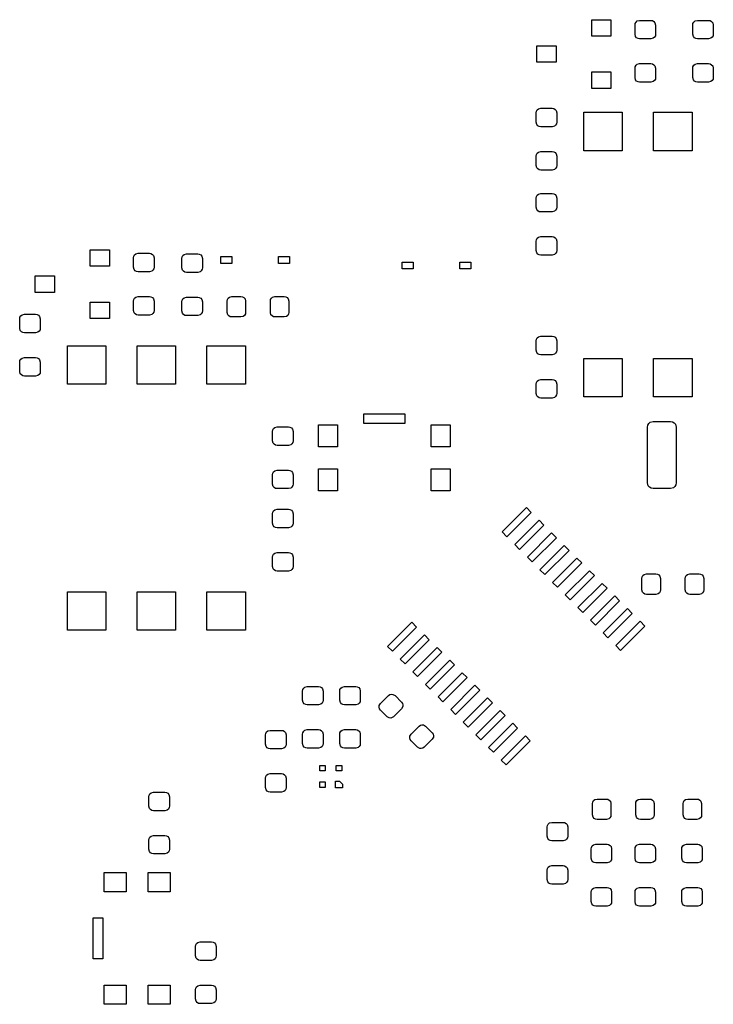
# Model space of a CAD drawing. Extents: x 150.6 to 194.3, y -132.4 to -96.5.
# Tile 1 of 2: x 150.6 to 175.9, y -132.4 to -96.5. Entities that reach past the tile are written whole.
import ezdxf

# ---------------------------------------------------------------- set-up
doc = ezdxf.new("R2010")
doc.units = 0
doc.header["$MEASUREMENT"] = 0
doc.layers.add('BLACK', color=7, linetype='CONTINUOUS')

msp = doc.modelspace()

# ---------------------------------------------------------------- linework, layer by layer
at = {"layer": 'BLACK', "linetype": 'CONTINUOUS'}
for p, q in [((171.45, -97.15), (171.45, -96.55)), ((171.45, -96.55), (172.15, -96.55)), ((172.15, -96.55), (172.15, -97.15)), ((173.025, -96.7437), (173.035, -96.686)), ((173.025, -97.0812), (173.025, -96.7437)), ((173.035, -96.686), (173.064, -96.6353)), ((173.064, -96.6353), (173.109, -96.5976)), ((173.109, -96.5976), (173.194, -96.575)), ((173.194, -96.575), (173.606, -96.575)), ((173.606, -96.575), (173.664, -96.5852)), ((173.664, -96.5852), (173.715, -96.6145)), ((173.715, -96.6145), (173.752, -96.6594)), ((173.752, -96.6594), (173.775, -96.7437)), ((173.775, -96.7437), (173.775, -97.0812)), ((175.125, -96.7437), (175.135, -96.686)), ((175.125, -97.0812), (175.125, -96.7437)), ((175.135, -96.686), (175.164, -96.6353)), ((175.164, -96.6353), (175.209, -96.5976)), ((175.209, -96.5976), (175.294, -96.575)), ((175.294, -96.575), (175.706, -96.575)), ((175.706, -96.575), (175.764, -96.5852)), ((175.764, -96.5852), (175.815, -96.6145)), ((175.815, -96.6145), (175.852, -96.6594)), ((175.852, -96.6594), (175.875, -96.7437)), ((175.875, -96.7437), (175.875, -97.0812)), ((172.15, -97.15), (171.45, -97.15)), ((173.048, -97.1656), (173.025, -97.0812)), ((173.765, -97.139), (173.736, -97.1897)), ((173.775, -97.0812), (173.765, -97.139)), ((175.148, -97.1656), (175.125, -97.0812)), ((175.865, -97.139), (175.836, -97.1897)), ((175.875, -97.0812), (175.865, -97.139)), ((169.45, -98.1), (169.45, -97.5)), ((169.45, -97.5), (170.15, -97.5)), ((170.15, -97.5), (170.15, -98.1)), ((173.085, -97.2105), (173.048, -97.1656)), ((173.136, -97.2398), (173.085, -97.2105)), ((173.194, -97.25), (173.136, -97.2398)), ((173.606, -97.25), (173.194, -97.25)), ((173.691, -97.2274), (173.606, -97.25)), ((173.736, -97.1897), (173.691, -97.2274)), ((175.185, -97.2105), (175.148, -97.1656)), ((175.236, -97.2398), (175.185, -97.2105)), ((175.294, -97.25), (175.236, -97.2398)), ((175.706, -97.25), (175.294, -97.25)), ((175.791, -97.2274), (175.706, -97.25)), ((175.836, -97.1897), (175.791, -97.2274)), ((170.15, -98.1), (169.45, -98.1)), ((173.035, -98.261), (173.064, -98.2103)), ((173.064, -98.2103), (173.109, -98.1726)), ((173.109, -98.1726), (173.194, -98.15)), ((173.194, -98.15), (173.606, -98.15)), ((173.606, -98.15), (173.664, -98.1602)), ((173.664, -98.1602), (173.715, -98.1895)), ((173.715, -98.1895), (173.752, -98.2344)), ((175.135, -98.261), (175.164, -98.2103)), ((175.164, -98.2103), (175.209, -98.1726)), ((175.209, -98.1726), (175.294, -98.15)), ((175.294, -98.15), (175.706, -98.15)), ((175.706, -98.15), (175.764, -98.1602)), ((175.764, -98.1602), (175.815, -98.1895)), ((175.815, -98.1895), (175.852, -98.2344)), ((171.45, -99.05), (171.45, -98.45)), ((171.45, -98.45), (172.15, -98.45)), ((172.15, -98.45), (172.15, -99.05)), ((173.025, -98.3187), (173.035, -98.261)), ((173.025, -98.6562), (173.025, -98.3187)), ((173.752, -98.2344), (173.775, -98.3187)), ((173.775, -98.3187), (173.775, -98.6562)), ((175.125, -98.3187), (175.135, -98.261)), ((175.125, -98.6562), (175.125, -98.3187)), ((175.852, -98.2344), (175.875, -98.3187)), ((175.875, -98.3187), (175.875, -98.6562)), ((173.048, -98.7406), (173.025, -98.6562)), ((173.085, -98.7855), (173.048, -98.7406)), ((173.136, -98.8148), (173.085, -98.7855)), ((173.194, -98.825), (173.136, -98.8148)), ((173.606, -98.825), (173.194, -98.825)), ((173.691, -98.8024), (173.606, -98.825)), ((173.736, -98.7647), (173.691, -98.8024)), ((173.765, -98.714), (173.736, -98.7647)), ((173.775, -98.6562), (173.765, -98.714)), ((175.148, -98.7406), (175.125, -98.6562)), ((175.185, -98.7855), (175.148, -98.7406)), ((175.236, -98.8148), (175.185, -98.7855)), ((175.294, -98.825), (175.236, -98.8148)), ((175.706, -98.825), (175.294, -98.825)), ((175.791, -98.8024), (175.706, -98.825)), ((175.836, -98.7647), (175.791, -98.8024)), ((175.865, -98.714), (175.836, -98.7647)), ((175.875, -98.6562), (175.865, -98.714)), ((172.15, -99.05), (171.45, -99.05)), ((169.425, -99.9437), (169.435, -99.886)), ((169.425, -100.281), (169.425, -99.9437)), ((169.435, -99.886), (169.464, -99.8353)), ((169.464, -99.8353), (169.509, -99.7976)), ((169.509, -99.7976), (169.594, -99.775)), ((169.594, -99.775), (170.006, -99.775)), ((170.006, -99.775), (170.064, -99.7852)), ((170.064, -99.7852), (170.115, -99.8145)), ((170.115, -99.8145), (170.152, -99.8594)), ((170.152, -99.8594), (170.175, -99.9437)), ((170.175, -99.9437), (170.175, -100.281)), ((171.16, -101.32), (171.16, -99.92)), ((171.16, -99.92), (172.56, -99.92)), ((172.56, -99.92), (172.56, -101.32)), ((173.7, -101.32), (173.7, -99.92)), ((173.7, -99.92), (175.1, -99.92)), ((175.1, -99.92), (175.1, -101.32)), ((169.448, -100.366), (169.425, -100.281)), ((169.485, -100.411), (169.448, -100.366)), ((170.165, -100.339), (170.136, -100.39)), ((170.175, -100.281), (170.165, -100.339)), ((169.536, -100.44), (169.485, -100.411)), ((169.594, -100.45), (169.536, -100.44)), ((170.006, -100.45), (169.594, -100.45)), ((170.091, -100.427), (170.006, -100.45)), ((170.136, -100.39), (170.091, -100.427)), ((169.435, -101.461), (169.464, -101.41)), ((169.464, -101.41), (169.509, -101.373)), ((169.509, -101.373), (169.594, -101.35)), ((169.594, -101.35), (170.006, -101.35)), ((170.006, -101.35), (170.064, -101.36)), ((170.064, -101.36), (170.115, -101.389)), ((170.115, -101.389), (170.152, -101.434)), ((170.152, -101.434), (170.175, -101.519)), ((172.56, -101.32), (171.16, -101.32)), ((175.1, -101.32), (173.7, -101.32)), ((169.425, -101.519), (169.435, -101.461)), ((169.425, -101.856), (169.425, -101.519)), ((170.175, -101.519), (170.175, -101.856)), ((169.448, -101.941), (169.425, -101.856)), ((169.485, -101.986), (169.448, -101.941)), ((169.536, -102.015), (169.485, -101.986)), ((169.594, -102.025), (169.536, -102.015)), ((170.006, -102.025), (169.594, -102.025)), ((170.091, -102.002), (170.006, -102.025)), ((170.136, -101.965), (170.091, -102.002)), ((170.165, -101.914), (170.136, -101.965)), ((170.175, -101.856), (170.165, -101.914)), ((169.509, -102.898), (169.594, -102.875)), ((169.594, -102.875), (170.006, -102.875)), ((170.006, -102.875), (170.064, -102.885)), ((170.064, -102.885), (170.115, -102.914)), ((169.425, -103.044), (169.435, -102.986)), ((169.425, -103.381), (169.425, -103.044)), ((169.435, -102.986), (169.464, -102.935)), ((169.464, -102.935), (169.509, -102.898)), ((170.115, -102.914), (170.152, -102.959)), ((170.152, -102.959), (170.175, -103.044)), ((170.175, -103.044), (170.175, -103.381)), ((169.448, -103.466), (169.425, -103.381)), ((169.485, -103.511), (169.448, -103.466)), ((169.536, -103.54), (169.485, -103.511)), ((169.594, -103.55), (169.536, -103.54)), ((170.006, -103.55), (169.594, -103.55)), ((170.091, -103.527), (170.006, -103.55)), ((170.136, -103.49), (170.091, -103.527)), ((170.165, -103.439), (170.136, -103.49)), ((170.175, -103.381), (170.165, -103.439)), ((169.425, -104.619), (169.435, -104.561)), ((169.425, -104.956), (169.425, -104.619)), ((169.435, -104.561), (169.464, -104.51)), ((169.464, -104.51), (169.509, -104.473)), ((169.509, -104.473), (169.594, -104.45)), ((169.594, -104.45), (170.006, -104.45)), ((170.006, -104.45), (170.064, -104.46)), ((170.064, -104.46), (170.115, -104.489)), ((170.115, -104.489), (170.152, -104.534)), ((170.152, -104.534), (170.175, -104.619)), ((170.175, -104.619), (170.175, -104.956)), ((153.19, -105.53), (153.19, -104.93)), ((153.19, -104.93), (153.89, -104.93)), ((153.89, -104.93), (153.89, -105.53)), ((169.448, -105.041), (169.425, -104.956)), ((170.165, -105.014), (170.136, -105.065)), ((170.175, -104.956), (170.165, -105.014)), ((154.765, -105.223), (154.775, -105.166)), ((154.765, -105.561), (154.765, -105.223)), ((154.775, -105.166), (154.805, -105.115)), ((154.805, -105.115), (154.85, -105.077)), ((154.85, -105.077), (154.934, -105.055)), ((154.934, -105.055), (155.346, -105.055)), ((155.346, -105.055), (155.404, -105.065)), ((155.404, -105.065), (155.455, -105.094)), ((155.455, -105.094), (155.493, -105.139)), ((155.493, -105.139), (155.515, -105.223)), ((155.515, -105.223), (155.515, -105.561)), ((156.525, -105.244), (156.535, -105.186)), ((156.525, -105.581), (156.525, -105.244)), ((156.535, -105.186), (156.564, -105.135)), ((156.564, -105.135), (156.609, -105.098)), ((156.609, -105.098), (156.694, -105.075)), ((156.694, -105.075), (157.106, -105.075)), ((157.106, -105.075), (157.164, -105.085)), ((157.164, -105.085), (157.215, -105.114)), ((157.215, -105.114), (157.252, -105.159)), ((157.252, -105.159), (157.275, -105.244)), ((157.275, -105.244), (157.275, -105.581)), ((157.95, -105.425), (157.95, -105.175)), ((157.95, -105.175), (158.35, -105.175)), ((158.35, -105.175), (158.35, -105.425)), ((160.05, -105.425), (160.05, -105.175)), ((160.05, -105.175), (160.45, -105.175)), ((160.45, -105.175), (160.45, -105.425)), ((164.55, -105.625), (164.55, -105.375)), ((164.55, -105.375), (164.95, -105.375)), ((164.95, -105.375), (164.95, -105.625)), ((166.65, -105.625), (166.65, -105.375)), ((166.65, -105.375), (167.05, -105.375)), ((167.05, -105.375), (167.05, -105.625)), ((169.485, -105.086), (169.448, -105.041)), ((169.536, -105.115), (169.485, -105.086)), ((169.594, -105.125), (169.536, -105.115)), ((170.006, -105.125), (169.594, -105.125)), ((170.091, -105.102), (170.006, -105.125)), ((170.136, -105.065), (170.091, -105.102)), ((153.89, -105.53), (153.19, -105.53)), ((154.788, -105.645), (154.765, -105.561)), ((154.825, -105.69), (154.788, -105.645)), ((154.876, -105.719), (154.825, -105.69)), ((154.934, -105.73), (154.876, -105.719)), ((155.346, -105.73), (154.934, -105.73)), ((155.431, -105.707), (155.346, -105.73)), ((155.476, -105.669), (155.431, -105.707)), ((155.505, -105.619), (155.476, -105.669)), ((155.515, -105.561), (155.505, -105.619)), ((156.548, -105.666), (156.525, -105.581)), ((156.585, -105.711), (156.548, -105.666)), ((156.636, -105.74), (156.585, -105.711)), ((156.694, -105.75), (156.636, -105.74)), ((157.106, -105.75), (156.694, -105.75)), ((157.191, -105.727), (157.106, -105.75)), ((157.236, -105.69), (157.191, -105.727)), ((157.265, -105.639), (157.236, -105.69)), ((157.275, -105.581), (157.265, -105.639)), ((158.35, -105.425), (157.95, -105.425)), ((160.45, -105.425), (160.05, -105.425)), ((164.95, -105.625), (164.55, -105.625)), ((167.05, -105.625), (166.65, -105.625)), ((151.19, -106.48), (151.19, -105.88)), ((151.19, -105.88), (151.89, -105.88)), ((151.89, -105.88), (151.89, -106.48)), ((151.89, -106.48), (151.19, -106.48)), ((153.19, -107.43), (153.19, -106.83)), ((153.19, -106.83), (153.89, -106.83)), ((153.89, -106.83), (153.89, -107.43)), ((154.765, -106.798), (154.775, -106.741)), ((154.765, -107.136), (154.765, -106.798)), ((154.775, -106.741), (154.805, -106.69)), ((154.805, -106.69), (154.85, -106.652)), ((154.85, -106.652), (154.934, -106.63)), ((154.934, -106.63), (155.346, -106.63)), ((155.346, -106.63), (155.404, -106.64)), ((155.404, -106.64), (155.455, -106.669)), ((155.455, -106.669), (155.493, -106.714)), ((155.493, -106.714), (155.515, -106.798)), ((155.515, -106.798), (155.515, -107.136)), ((156.525, -106.819), (156.535, -106.761)), ((156.525, -107.156), (156.525, -106.819)), ((156.535, -106.761), (156.564, -106.71)), ((156.564, -106.71), (156.609, -106.673)), ((156.609, -106.673), (156.694, -106.65)), ((156.694, -106.65), (157.106, -106.65)), ((157.106, -106.65), (157.164, -106.66)), ((157.164, -106.66), (157.215, -106.689)), ((157.215, -106.689), (157.252, -106.734)), ((157.252, -106.734), (157.275, -106.819)), ((157.275, -106.819), (157.275, -107.156)), ((158.175, -106.794), (158.185, -106.736)), ((158.175, -107.206), (158.175, -106.794)), ((158.185, -106.736), (158.214, -106.685)), ((158.214, -106.685), (158.259, -106.648)), ((158.259, -106.648), (158.344, -106.625)), ((158.344, -106.625), (158.681, -106.625)), ((158.681, -106.625), (158.739, -106.635)), ((158.739, -106.635), (158.79, -106.664)), ((158.79, -106.664), (158.827, -106.709)), ((158.827, -106.709), (158.85, -106.794)), ((158.85, -106.794), (158.85, -107.206)), ((159.75, -106.794), (159.76, -106.736)), ((159.75, -107.206), (159.75, -106.794)), ((159.76, -106.736), (159.789, -106.685)), ((159.789, -106.685), (159.834, -106.648)), ((159.834, -106.648), (159.919, -106.625)), ((159.919, -106.625), (160.256, -106.625)), ((160.256, -106.625), (160.314, -106.635)), ((160.314, -106.635), (160.365, -106.664)), ((160.365, -106.664), (160.402, -106.709)), ((160.402, -106.709), (160.425, -106.794)), ((160.425, -106.794), (160.425, -107.206)), ((154.788, -107.22), (154.765, -107.136)), ((155.515, -107.136), (155.505, -107.194)), ((156.548, -107.241), (156.525, -107.156)), ((157.275, -107.156), (157.265, -107.214)), ((150.625, -107.444), (150.635, -107.386)), ((150.625, -107.781), (150.625, -107.444)), ((150.635, -107.386), (150.664, -107.335)), ((150.664, -107.335), (150.709, -107.298)), ((150.709, -107.298), (150.794, -107.275)), ((150.794, -107.275), (151.206, -107.275)), ((151.206, -107.275), (151.264, -107.285)), ((151.264, -107.285), (151.315, -107.314)), ((151.315, -107.314), (151.352, -107.359)), ((151.352, -107.359), (151.375, -107.444)), ((151.375, -107.444), (151.375, -107.781)), ((153.89, -107.43), (153.19, -107.43)), ((154.825, -107.265), (154.788, -107.22)), ((154.876, -107.294), (154.825, -107.265)), ((154.934, -107.305), (154.876, -107.294)), ((155.346, -107.305), (154.934, -107.305)), ((155.431, -107.282), (155.346, -107.305)), ((155.476, -107.244), (155.431, -107.282)), ((155.505, -107.194), (155.476, -107.244)), ((156.585, -107.286), (156.548, -107.241)), ((156.636, -107.315), (156.585, -107.286)), ((156.694, -107.325), (156.636, -107.315)), ((157.106, -107.325), (156.694, -107.325)), ((157.191, -107.302), (157.106, -107.325)), ((157.236, -107.265), (157.191, -107.302)), ((157.265, -107.214), (157.236, -107.265)), ((158.198, -107.291), (158.175, -107.206)), ((158.235, -107.336), (158.198, -107.291)), ((158.286, -107.365), (158.235, -107.336)), ((158.344, -107.375), (158.286, -107.365)), ((158.681, -107.375), (158.344, -107.375)), ((158.766, -107.352), (158.681, -107.375)), ((158.811, -107.315), (158.766, -107.352)), ((158.84, -107.264), (158.811, -107.315)), ((158.85, -107.206), (158.84, -107.264)), ((159.773, -107.291), (159.75, -107.206)), ((159.81, -107.336), (159.773, -107.291)), ((159.861, -107.365), (159.81, -107.336)), ((159.919, -107.375), (159.861, -107.365)), ((160.256, -107.375), (159.919, -107.375)), ((160.341, -107.352), (160.256, -107.375)), ((160.386, -107.315), (160.341, -107.352)), ((160.415, -107.264), (160.386, -107.315)), ((160.425, -107.206), (160.415, -107.264)), ((150.648, -107.866), (150.625, -107.781)), ((150.685, -107.911), (150.648, -107.866)), ((151.336, -107.89), (151.291, -107.927)), ((151.365, -107.839), (151.336, -107.89)), ((151.375, -107.781), (151.365, -107.839)), ((150.736, -107.94), (150.685, -107.911)), ((150.794, -107.95), (150.736, -107.94)), ((151.206, -107.95), (150.794, -107.95)), ((151.291, -107.927), (151.206, -107.95)), ((169.425, -108.244), (169.435, -108.186)), ((169.425, -108.581), (169.425, -108.244)), ((169.435, -108.186), (169.464, -108.135)), ((169.464, -108.135), (169.509, -108.098)), ((169.509, -108.098), (169.594, -108.075)), ((169.594, -108.075), (170.006, -108.075)), ((170.006, -108.075), (170.064, -108.085)), ((170.064, -108.085), (170.115, -108.114)), ((170.115, -108.114), (170.152, -108.159)), ((170.152, -108.159), (170.175, -108.244)), ((170.175, -108.244), (170.175, -108.581)), ((152.36, -109.82), (152.36, -108.42)), ((152.36, -108.42), (153.76, -108.42)), ((153.76, -108.42), (153.76, -109.82)), ((154.9, -109.82), (154.9, -108.42)), ((154.9, -108.42), (156.3, -108.42)), ((156.3, -108.42), (156.3, -109.82)), ((157.44, -109.82), (157.44, -108.42)), ((157.44, -108.42), (158.84, -108.42)), ((158.84, -108.42), (158.84, -109.82)), ((169.448, -108.666), (169.425, -108.581)), ((170.175, -108.581), (170.165, -108.639)), ((150.625, -109.019), (150.635, -108.961)), ((150.635, -108.961), (150.664, -108.91)), ((150.664, -108.91), (150.709, -108.873)), ((150.709, -108.873), (150.794, -108.85)), ((150.794, -108.85), (151.206, -108.85)), ((151.206, -108.85), (151.264, -108.86)), ((151.264, -108.86), (151.315, -108.889)), ((151.315, -108.889), (151.352, -108.934)), ((151.352, -108.934), (151.375, -109.019)), ((169.485, -108.711), (169.448, -108.666)), ((169.536, -108.74), (169.485, -108.711)), ((169.594, -108.75), (169.536, -108.74)), ((170.006, -108.75), (169.594, -108.75)), ((170.091, -108.727), (170.006, -108.75)), ((170.136, -108.69), (170.091, -108.727)), ((170.165, -108.639), (170.136, -108.69)), ((171.16, -110.28), (171.16, -108.88)), ((171.16, -108.88), (172.56, -108.88)), ((172.56, -108.88), (172.56, -110.28)), ((173.7, -110.28), (173.7, -108.88)), ((173.7, -108.88), (175.1, -108.88)), ((175.1, -108.88), (175.1, -110.28)), ((150.625, -109.356), (150.625, -109.019)), ((151.375, -109.019), (151.375, -109.356)), ((150.648, -109.441), (150.625, -109.356)), ((150.685, -109.486), (150.648, -109.441)), ((150.736, -109.515), (150.685, -109.486)), ((150.794, -109.525), (150.736, -109.515)), ((151.206, -109.525), (150.794, -109.525)), ((151.291, -109.502), (151.206, -109.525)), ((151.336, -109.465), (151.291, -109.502)), ((151.365, -109.414), (151.336, -109.465)), ((151.375, -109.356), (151.365, -109.414)), ((169.464, -109.71), (169.509, -109.673)), ((169.509, -109.673), (169.594, -109.65)), ((169.594, -109.65), (170.006, -109.65)), ((170.006, -109.65), (170.064, -109.66)), ((170.064, -109.66), (170.115, -109.689)), ((170.115, -109.689), (170.152, -109.734)), ((153.76, -109.82), (152.36, -109.82)), ((156.3, -109.82), (154.9, -109.82)), ((158.84, -109.82), (157.44, -109.82)), ((169.425, -109.819), (169.435, -109.761)), ((169.425, -110.156), (169.425, -109.819)), ((169.435, -109.761), (169.464, -109.71)), ((170.152, -109.734), (170.175, -109.819)), ((170.175, -109.819), (170.175, -110.156)), ((169.448, -110.241), (169.425, -110.156)), ((169.485, -110.286), (169.448, -110.241)), ((169.536, -110.315), (169.485, -110.286)), ((169.594, -110.325), (169.536, -110.315)), ((170.006, -110.325), (169.594, -110.325)), ((170.091, -110.302), (170.006, -110.325)), ((170.136, -110.265), (170.091, -110.302)), ((170.165, -110.214), (170.136, -110.265)), ((170.175, -110.156), (170.165, -110.214)), ((172.56, -110.28), (171.16, -110.28)), ((175.1, -110.28), (173.7, -110.28)), ((163.15, -111.25), (163.15, -110.9)), ((163.15, -110.9), (164.65, -110.9)), ((164.65, -110.9), (164.65, -111.25)), ((159.825, -111.544), (159.835, -111.486)), ((159.835, -111.486), (159.864, -111.435)), ((159.864, -111.435), (159.909, -111.398)), ((159.909, -111.398), (159.994, -111.375)), ((159.994, -111.375), (160.406, -111.375)), ((160.406, -111.375), (160.464, -111.385)), ((160.464, -111.385), (160.515, -111.414)), ((160.515, -111.414), (160.552, -111.459)), ((160.552, -111.459), (160.575, -111.544)), ((161.5, -112.1), (161.5, -111.3)), ((161.5, -111.3), (162.2, -111.3)), ((162.2, -111.3), (162.2, -112.1)), ((164.65, -111.25), (163.15, -111.25)), ((165.6, -112.1), (165.6, -111.3)), ((165.6, -111.3), (166.3, -111.3)), ((166.3, -111.3), (166.3, -112.1)), ((173.475, -111.385), (173.488, -111.313)), ((173.475, -113.415), (173.475, -111.385)), ((173.488, -111.313), (173.524, -111.25)), ((173.524, -111.25), (173.58, -111.203)), ((173.58, -111.203), (173.685, -111.175)), ((173.685, -111.175), (174.315, -111.175)), ((174.315, -111.175), (174.387, -111.188)), ((174.387, -111.188), (174.45, -111.224)), ((174.45, -111.224), (174.497, -111.28)), ((174.497, -111.28), (174.525, -111.385)), ((174.525, -111.385), (174.525, -113.415)), ((159.825, -111.881), (159.825, -111.544)), ((160.575, -111.544), (160.575, -111.881)), ((159.848, -111.966), (159.825, -111.881)), ((159.885, -112.011), (159.848, -111.966)), ((159.936, -112.04), (159.885, -112.011)), ((159.994, -112.05), (159.936, -112.04)), ((160.406, -112.05), (159.994, -112.05)), ((160.491, -112.027), (160.406, -112.05)), ((160.536, -111.99), (160.491, -112.027)), ((160.565, -111.939), (160.536, -111.99)), ((160.575, -111.881), (160.565, -111.939)), ((162.2, -112.1), (161.5, -112.1)), ((166.3, -112.1), (165.6, -112.1)), ((161.5, -113.7), (161.5, -112.9)), ((161.5, -112.9), (162.2, -112.9)), ((162.2, -112.9), (162.2, -113.7)), ((165.6, -113.7), (165.6, -112.9)), ((165.6, -112.9), (166.3, -112.9)), ((166.3, -112.9), (166.3, -113.7)), ((159.825, -113.119), (159.835, -113.061)), ((159.825, -113.456), (159.825, -113.119)), ((159.835, -113.061), (159.864, -113.01)), ((159.864, -113.01), (159.909, -112.973)), ((159.909, -112.973), (159.994, -112.95)), ((159.994, -112.95), (160.406, -112.95)), ((160.406, -112.95), (160.464, -112.96)), ((160.464, -112.96), (160.515, -112.989)), ((160.515, -112.989), (160.552, -113.034)), ((160.552, -113.034), (160.575, -113.119)), ((160.575, -113.119), (160.575, -113.456)), ((159.848, -113.541), (159.825, -113.456)), ((159.885, -113.586), (159.848, -113.541)), ((159.936, -113.615), (159.885, -113.586)), ((159.994, -113.625), (159.936, -113.615)), ((160.406, -113.625), (159.994, -113.625)), ((160.491, -113.602), (160.406, -113.625)), ((160.536, -113.565), (160.491, -113.602)), ((160.565, -113.514), (160.536, -113.565)), ((160.575, -113.456), (160.565, -113.514)), ((173.503, -113.52), (173.475, -113.415)), ((173.55, -113.576), (173.503, -113.52)), ((173.613, -113.612), (173.55, -113.576)), ((173.685, -113.625), (173.613, -113.612)), ((174.315, -113.625), (173.685, -113.625)), ((174.42, -113.597), (174.315, -113.625)), ((174.476, -113.55), (174.42, -113.597)), ((174.512, -113.487), (174.476, -113.55)), ((174.525, -113.415), (174.512, -113.487)), ((162.2, -113.7), (161.5, -113.7)), ((166.3, -113.7), (165.6, -113.7)), ((168.187, -115.199), (169.071, -114.315)), ((169.071, -114.315), (169.248, -114.492)), ((159.825, -114.544), (159.835, -114.486)), ((159.825, -114.881), (159.825, -114.544)), ((159.835, -114.486), (159.864, -114.435)), ((159.864, -114.435), (159.909, -114.398)), ((159.909, -114.398), (159.994, -114.375)), ((159.994, -114.375), (160.406, -114.375)), ((160.406, -114.375), (160.464, -114.385)), ((160.464, -114.385), (160.515, -114.414)), ((160.515, -114.414), (160.552, -114.459)), ((160.552, -114.459), (160.575, -114.544)), ((160.575, -114.544), (160.575, -114.881)), ((169.248, -114.492), (168.364, -115.376)), ((159.848, -114.966), (159.825, -114.881)), ((159.885, -115.011), (159.848, -114.966)), ((159.936, -115.04), (159.885, -115.011)), ((159.994, -115.05), (159.936, -115.04)), ((160.406, -115.05), (159.994, -115.05)), ((160.491, -115.027), (160.406, -115.05)), ((160.536, -114.99), (160.491, -115.027)), ((160.565, -114.939), (160.536, -114.99)), ((160.575, -114.881), (160.565, -114.939)), ((168.647, -115.659), (169.531, -114.775)), ((169.708, -114.952), (168.824, -115.836)), ((169.531, -114.775), (169.708, -114.952)), ((168.364, -115.376), (168.187, -115.199)), ((169.107, -116.119), (169.99, -115.235)), ((170.167, -115.411), (169.283, -116.295)), ((169.99, -115.235), (170.167, -115.411)), ((168.824, -115.836), (168.647, -115.659)), ((169.566, -116.578), (170.45, -115.694)), ((170.45, -115.694), (170.627, -115.871)), ((159.825, -116.119), (159.835, -116.061)), ((159.825, -116.456), (159.825, -116.119)), ((159.835, -116.061), (159.864, -116.01)), ((159.864, -116.01), (159.909, -115.973)), ((159.909, -115.973), (159.994, -115.95)), ((159.994, -115.95), (160.406, -115.95)), ((160.406, -115.95), (160.464, -115.96)), ((160.464, -115.96), (160.515, -115.989)), ((160.515, -115.989), (160.552, -116.034)), ((160.552, -116.034), (160.575, -116.119)), ((160.575, -116.119), (160.575, -116.456)), ((169.283, -116.295), (169.107, -116.119)), ((170.627, -115.871), (169.743, -116.755)), ((170.026, -117.038), (170.91, -116.154)), ((170.91, -116.154), (171.086, -116.331)), ((159.848, -116.541), (159.825, -116.456)), ((160.575, -116.456), (160.565, -116.514)), ((171.086, -116.331), (170.203, -117.215)), ((159.885, -116.586), (159.848, -116.541)), ((159.936, -116.615), (159.885, -116.586)), ((159.994, -116.625), (159.936, -116.615)), ((160.406, -116.625), (159.994, -116.625)), ((160.491, -116.602), (160.406, -116.625)), ((160.536, -116.565), (160.491, -116.602)), ((160.565, -116.514), (160.536, -116.565)), ((169.743, -116.755), (169.566, -116.578)), ((170.485, -117.497), (171.369, -116.614)), ((171.546, -116.79), (170.662, -117.674)), ((171.369, -116.614), (171.546, -116.79)), ((173.275, -116.894), (173.285, -116.836)), ((173.285, -116.836), (173.314, -116.785)), ((173.314, -116.785), (173.359, -116.748)), ((173.359, -116.748), (173.444, -116.725)), ((173.444, -116.725), (173.781, -116.725)), ((173.781, -116.725), (173.839, -116.735)), ((173.839, -116.735), (173.89, -116.764)), ((173.89, -116.764), (173.927, -116.809)), ((173.927, -116.809), (173.95, -116.894)), ((174.85, -116.894), (174.86, -116.836)), ((174.86, -116.836), (174.889, -116.785)), ((174.889, -116.785), (174.934, -116.748)), ((174.934, -116.748), (175.019, -116.725)), ((175.019, -116.725), (175.356, -116.725)), ((175.356, -116.725), (175.414, -116.735)), ((175.414, -116.735), (175.465, -116.764)), ((175.465, -116.764), (175.502, -116.809)), ((175.502, -116.809), (175.525, -116.894)), ((170.203, -117.215), (170.026, -117.038)), ((170.945, -117.957), (171.829, -117.073)), ((171.829, -117.073), (172.006, -117.25)), ((173.275, -117.306), (173.275, -116.894)), ((173.95, -116.894), (173.95, -117.306)), ((174.85, -117.306), (174.85, -116.894)), ((175.525, -116.894), (175.525, -117.306)), ((152.36, -118.78), (152.36, -117.38)), ((152.36, -117.38), (153.76, -117.38)), ((153.76, -117.38), (153.76, -118.78)), ((154.9, -118.78), (154.9, -117.38)), ((154.9, -117.38), (156.3, -117.38)), ((156.3, -117.38), (156.3, -118.78)), ((157.44, -118.78), (157.44, -117.38)), ((157.44, -117.38), (158.84, -117.38)), ((158.84, -117.38), (158.84, -118.78)), ((170.662, -117.674), (170.485, -117.497)), ((172.006, -117.25), (171.122, -118.134)), ((171.405, -118.417), (172.289, -117.533)), ((172.289, -117.533), (172.465, -117.71)), ((173.298, -117.391), (173.275, -117.306)), ((173.335, -117.436), (173.298, -117.391)), ((173.386, -117.465), (173.335, -117.436)), ((173.444, -117.475), (173.386, -117.465)), ((173.781, -117.475), (173.444, -117.475)), ((173.866, -117.452), (173.781, -117.475)), ((173.911, -117.415), (173.866, -117.452)), ((173.94, -117.364), (173.911, -117.415)), ((173.95, -117.306), (173.94, -117.364)), ((174.873, -117.391), (174.85, -117.306)), ((174.91, -117.436), (174.873, -117.391)), ((174.961, -117.465), (174.91, -117.436)), ((175.019, -117.475), (174.961, -117.465)), ((175.356, -117.475), (175.019, -117.475)), ((175.441, -117.452), (175.356, -117.475)), ((175.486, -117.415), (175.441, -117.452)), ((175.515, -117.364), (175.486, -117.415)), ((175.525, -117.306), (175.515, -117.364)), ((172.465, -117.71), (171.581, -118.593)), ((171.122, -118.134), (170.945, -117.957)), ((171.864, -118.876), (172.748, -117.992)), ((172.925, -118.169), (172.041, -119.053)), ((172.748, -117.992), (172.925, -118.169)), ((164.015, -119.371), (164.899, -118.487)), ((164.899, -118.487), (165.076, -118.664)), ((171.581, -118.593), (171.405, -118.417)), ((172.324, -119.336), (173.208, -118.452)), ((173.385, -118.629), (172.501, -119.513)), ((173.208, -118.452), (173.385, -118.629)), ((153.76, -118.78), (152.36, -118.78)), ((156.3, -118.78), (154.9, -118.78)), ((158.84, -118.78), (157.44, -118.78)), ((165.076, -118.664), (164.192, -119.548)), ((164.475, -119.831), (165.359, -118.947)), ((165.359, -118.947), (165.536, -119.124)), ((172.041, -119.053), (171.864, -118.876)), ((164.192, -119.548), (164.015, -119.371)), ((165.536, -119.124), (164.652, -120.008)), ((172.501, -119.513), (172.324, -119.336)), ((164.935, -120.29), (165.819, -119.407)), ((165.995, -119.583), (165.111, -120.467)), ((165.819, -119.407), (165.995, -119.583)), ((164.652, -120.008), (164.475, -119.831)), ((165.394, -120.75), (166.278, -119.866)), ((166.455, -120.043), (165.571, -120.927)), ((166.278, -119.866), (166.455, -120.043)), ((165.111, -120.467), (164.935, -120.29)), ((165.854, -121.21), (166.738, -120.326)), ((166.738, -120.326), (166.915, -120.503)), ((165.571, -120.927), (165.394, -120.75)), ((166.915, -120.503), (166.031, -121.386)), ((166.314, -121.669), (167.197, -120.785)), ((167.197, -120.785), (167.374, -120.962)), ((160.925, -120.994), (160.935, -120.936)), ((160.925, -121.331), (160.925, -120.994)), ((160.935, -120.936), (160.964, -120.885)), ((160.964, -120.885), (161.009, -120.848)), ((161.009, -120.848), (161.094, -120.825)), ((161.094, -120.825), (161.506, -120.825)), ((161.506, -120.825), (161.564, -120.835)), ((161.564, -120.835), (161.615, -120.864)), ((161.615, -120.864), (161.652, -120.909)), ((161.652, -120.909), (161.675, -120.994)), ((161.675, -120.994), (161.675, -121.331)), ((162.275, -120.994), (162.285, -120.936)), ((162.275, -121.331), (162.275, -120.994)), ((162.285, -120.936), (162.314, -120.885)), ((162.314, -120.885), (162.359, -120.848)), ((162.359, -120.848), (162.444, -120.825)), ((162.444, -120.825), (162.856, -120.825)), ((162.856, -120.825), (162.914, -120.835)), ((162.914, -120.835), (162.965, -120.864)), ((162.965, -120.864), (163.002, -120.909)), ((163.002, -120.909), (163.025, -120.994)), ((163.025, -120.994), (163.025, -121.331)), ((163.759, -121.45), (164.05, -121.159)), ((164.05, -121.159), (164.098, -121.125)), ((164.098, -121.125), (164.155, -121.11)), ((164.155, -121.11), (164.213, -121.115)), ((164.213, -121.115), (164.289, -121.159)), ((164.289, -121.159), (164.528, -121.397)), ((167.374, -120.962), (166.49, -121.846)), ((160.948, -121.416), (160.925, -121.331)), ((160.985, -121.461), (160.948, -121.416)), ((161.036, -121.49), (160.985, -121.461)), ((161.094, -121.5), (161.036, -121.49)), ((161.506, -121.5), (161.094, -121.5)), ((161.591, -121.477), (161.506, -121.5)), ((161.636, -121.44), (161.591, -121.477)), ((161.665, -121.389), (161.636, -121.44)), ((161.675, -121.331), (161.665, -121.389)), ((162.298, -121.416), (162.275, -121.331)), ((162.335, -121.461), (162.298, -121.416)), ((162.386, -121.49), (162.335, -121.461)), ((162.444, -121.5), (162.386, -121.49)), ((162.856, -121.5), (162.444, -121.5)), ((162.941, -121.477), (162.856, -121.5)), ((162.986, -121.44), (162.941, -121.477)), ((163.015, -121.389), (162.986, -121.44)), ((163.025, -121.331), (163.015, -121.389)), ((163.71, -121.584), (163.715, -121.526)), ((163.715, -121.526), (163.759, -121.45)), ((164.528, -121.397), (164.561, -121.445)), ((164.561, -121.445), (164.576, -121.502)), ((164.576, -121.502), (164.571, -121.56)), ((166.031, -121.386), (165.854, -121.21)), ((166.773, -122.129), (167.657, -121.245)), ((167.834, -121.422), (166.95, -122.306)), ((167.657, -121.245), (167.834, -121.422)), ((163.725, -121.641), (163.71, -121.584)), ((163.759, -121.689), (163.725, -121.641)), ((163.997, -121.928), (163.759, -121.689)), ((164.528, -121.636), (164.236, -121.928)), ((164.571, -121.56), (164.528, -121.636)), ((166.49, -121.846), (166.314, -121.669)), ((167.233, -122.589), (168.117, -121.705)), ((168.293, -121.881), (167.41, -122.765)), ((168.117, -121.705), (168.293, -121.881)), ((164.073, -121.971), (163.997, -121.928)), ((164.131, -121.976), (164.073, -121.971)), ((164.188, -121.961), (164.131, -121.976)), ((164.236, -121.928), (164.188, -121.961)), ((165.164, -122.272), (165.212, -122.239)), ((165.212, -122.239), (165.269, -122.224)), ((165.269, -122.224), (165.327, -122.229)), ((165.327, -122.229), (165.403, -122.272)), ((166.95, -122.306), (166.773, -122.129)), ((167.692, -123.048), (168.576, -122.164)), ((168.576, -122.164), (168.753, -122.341)), ((159.575, -122.594), (159.585, -122.536)), ((159.575, -122.931), (159.575, -122.594)), ((159.585, -122.536), (159.614, -122.485)), ((159.614, -122.485), (159.659, -122.448)), ((159.659, -122.448), (159.744, -122.425)), ((159.744, -122.425), (160.156, -122.425)), ((160.156, -122.425), (160.214, -122.435)), ((160.214, -122.435), (160.265, -122.464)), ((160.265, -122.464), (160.302, -122.509)), ((160.302, -122.509), (160.325, -122.594)), ((160.325, -122.594), (160.325, -122.931)), ((160.925, -122.569), (160.935, -122.511)), ((160.925, -122.906), (160.925, -122.569)), ((160.935, -122.511), (160.964, -122.46)), ((160.964, -122.46), (161.009, -122.423)), ((161.009, -122.423), (161.094, -122.4)), ((161.094, -122.4), (161.506, -122.4)), ((161.506, -122.4), (161.564, -122.41)), ((161.564, -122.41), (161.615, -122.439)), ((161.615, -122.439), (161.652, -122.484)), ((161.652, -122.484), (161.675, -122.569)), ((161.675, -122.569), (161.675, -122.906)), ((162.275, -122.569), (162.285, -122.511)), ((162.275, -122.906), (162.275, -122.569)), ((162.285, -122.511), (162.314, -122.46)), ((162.314, -122.46), (162.359, -122.423)), ((162.359, -122.423), (162.444, -122.4)), ((162.444, -122.4), (162.856, -122.4)), ((162.856, -122.4), (162.914, -122.41)), ((162.914, -122.41), (162.965, -122.439)), ((162.965, -122.439), (163.002, -122.484)), ((163.002, -122.484), (163.025, -122.569)), ((163.025, -122.569), (163.025, -122.906)), ((164.829, -122.64), (164.872, -122.564)), ((164.872, -122.564), (165.164, -122.272)), ((165.403, -122.272), (165.641, -122.511)), ((165.641, -122.511), (165.675, -122.559)), ((165.675, -122.559), (165.69, -122.616)), ((167.41, -122.765), (167.233, -122.589)), ((168.753, -122.341), (167.869, -123.225)), ((159.598, -123.016), (159.575, -122.931)), ((160.325, -122.931), (160.315, -122.989)), ((160.948, -122.991), (160.925, -122.906)), ((161.665, -122.964), (161.636, -123.015)), ((161.675, -122.906), (161.665, -122.964)), ((162.298, -122.991), (162.275, -122.906)), ((163.015, -122.964), (162.986, -123.015)), ((163.025, -122.906), (163.015, -122.964)), ((164.824, -122.698), (164.829, -122.64)), ((164.839, -122.755), (164.824, -122.698)), ((164.872, -122.803), (164.839, -122.755)), ((165.111, -123.041), (164.872, -122.803)), ((165.641, -122.75), (165.35, -123.041)), ((165.685, -122.674), (165.641, -122.75)), ((165.69, -122.616), (165.685, -122.674)), ((168.152, -123.508), (169.036, -122.624)), ((169.213, -122.801), (168.329, -123.685)), ((169.036, -122.624), (169.213, -122.801)), ((159.635, -123.061), (159.598, -123.016)), ((159.686, -123.09), (159.635, -123.061)), ((159.744, -123.1), (159.686, -123.09)), ((160.156, -123.1), (159.744, -123.1)), ((160.241, -123.077), (160.156, -123.1)), ((160.286, -123.04), (160.241, -123.077)), ((160.315, -122.989), (160.286, -123.04)), ((160.985, -123.036), (160.948, -122.991)), ((161.036, -123.065), (160.985, -123.036)), ((161.094, -123.075), (161.036, -123.065)), ((161.506, -123.075), (161.094, -123.075)), ((161.591, -123.052), (161.506, -123.075)), ((161.636, -123.015), (161.591, -123.052)), ((162.335, -123.036), (162.298, -122.991)), ((162.386, -123.065), (162.335, -123.036)), ((162.444, -123.075), (162.386, -123.065)), ((162.856, -123.075), (162.444, -123.075)), ((162.941, -123.052), (162.856, -123.075)), ((162.986, -123.015), (162.941, -123.052)), ((165.187, -123.085), (165.111, -123.041)), ((165.245, -123.09), (165.187, -123.085)), ((165.302, -123.075), (165.245, -123.09)), ((165.35, -123.041), (165.302, -123.075)), ((167.869, -123.225), (167.692, -123.048)), ((168.329, -123.685), (168.152, -123.508)), ((159.614, -124.06), (159.659, -124.023)), ((159.659, -124.023), (159.744, -124)), ((159.744, -124), (160.156, -124)), ((160.156, -124), (160.214, -124.01)), ((160.214, -124.01), (160.265, -124.039)), ((160.265, -124.039), (160.302, -124.084)), ((161.55, -123.9), (161.55, -123.7)), ((161.55, -123.7), (161.75, -123.7)), ((161.75, -123.9), (161.55, -123.9)), ((161.75, -123.7), (161.75, -123.9)), ((162.15, -123.9), (162.15, -123.7)), ((162.15, -123.7), (162.35, -123.7)), ((162.35, -123.9), (162.15, -123.9)), ((162.35, -123.7), (162.35, -123.9)), ((159.575, -124.169), (159.585, -124.111)), ((159.575, -124.506), (159.575, -124.169)), ((159.585, -124.111), (159.614, -124.06)), ((160.302, -124.084), (160.325, -124.169)), ((160.325, -124.169), (160.325, -124.506)), ((161.55, -124.5), (161.55, -124.3)), ((161.55, -124.3), (161.75, -124.3)), ((161.75, -124.3), (161.75, -124.5)), ((162.126, -124.524), (162.126, -124.276)), ((162.126, -124.276), (162.268, -124.276)), ((162.268, -124.276), (162.374, -124.382)), ((162.374, -124.382), (162.374, -124.524)), ((155.335, -124.786), (155.364, -124.735)), ((155.364, -124.735), (155.409, -124.698)), ((155.409, -124.698), (155.494, -124.675)), ((155.494, -124.675), (155.906, -124.675)), ((155.906, -124.675), (155.964, -124.685)), ((155.964, -124.685), (156.015, -124.714)), ((156.015, -124.714), (156.052, -124.759)), ((159.598, -124.591), (159.575, -124.506)), ((159.635, -124.636), (159.598, -124.591)), ((159.686, -124.665), (159.635, -124.636)), ((159.744, -124.675), (159.686, -124.665)), ((160.156, -124.675), (159.744, -124.675)), ((160.241, -124.652), (160.156, -124.675)), ((160.286, -124.615), (160.241, -124.652)), ((160.315, -124.564), (160.286, -124.615)), ((160.325, -124.506), (160.315, -124.564)), ((161.75, -124.5), (161.55, -124.5)), ((162.374, -124.524), (162.126, -124.524)), ((155.325, -124.844), (155.335, -124.786)), ((155.325, -125.181), (155.325, -124.844)), ((156.052, -124.759), (156.075, -124.844)), ((156.075, -124.844), (156.075, -125.181)), ((171.475, -125.094), (171.485, -125.036)), ((171.475, -125.506), (171.475, -125.094)), ((171.485, -125.036), (171.514, -124.985)), ((171.514, -124.985), (171.559, -124.948)), ((171.559, -124.948), (171.644, -124.925)), ((171.644, -124.925), (171.981, -124.925)), ((171.981, -124.925), (172.039, -124.935)), ((172.039, -124.935), (172.09, -124.964)), ((172.09, -124.964), (172.127, -125.009)), ((172.127, -125.009), (172.15, -125.094)), ((172.15, -125.094), (172.15, -125.506)), ((173.05, -125.094), (173.06, -125.036)), ((173.05, -125.506), (173.05, -125.094)), ((173.06, -125.036), (173.089, -124.985)), ((173.089, -124.985), (173.134, -124.948)), ((173.134, -124.948), (173.219, -124.925)), ((173.219, -124.925), (173.556, -124.925)), ((173.556, -124.925), (173.614, -124.935)), ((173.614, -124.935), (173.665, -124.964)), ((173.665, -124.964), (173.702, -125.009)), ((173.702, -125.009), (173.725, -125.094)), ((173.725, -125.094), (173.725, -125.506)), ((174.775, -125.094), (174.785, -125.036)), ((174.775, -125.506), (174.775, -125.094)), ((174.785, -125.036), (174.814, -124.985)), ((174.814, -124.985), (174.859, -124.948)), ((174.859, -124.948), (174.944, -124.925)), ((174.944, -124.925), (175.281, -124.925)), ((175.281, -124.925), (175.339, -124.935)), ((175.339, -124.935), (175.39, -124.964)), ((175.39, -124.964), (175.427, -125.009)), ((175.427, -125.009), (175.45, -125.094)), ((175.45, -125.094), (175.45, -125.506)), ((155.348, -125.266), (155.325, -125.181)), ((155.385, -125.311), (155.348, -125.266)), ((155.436, -125.34), (155.385, -125.311)), ((155.494, -125.35), (155.436, -125.34)), ((155.906, -125.35), (155.494, -125.35)), ((155.991, -125.327), (155.906, -125.35)), ((156.036, -125.29), (155.991, -125.327)), ((156.065, -125.239), (156.036, -125.29)), ((156.075, -125.181), (156.065, -125.239)), ((169.864, -125.835), (169.909, -125.798)), ((169.909, -125.798), (169.994, -125.775)), ((169.994, -125.775), (170.406, -125.775)), ((170.406, -125.775), (170.464, -125.785)), ((170.464, -125.785), (170.515, -125.814)), ((170.515, -125.814), (170.552, -125.859)), ((171.498, -125.591), (171.475, -125.506)), ((171.535, -125.636), (171.498, -125.591)), ((171.586, -125.665), (171.535, -125.636)), ((171.644, -125.675), (171.586, -125.665)), ((171.981, -125.675), (171.644, -125.675)), ((172.066, -125.652), (171.981, -125.675)), ((172.111, -125.615), (172.066, -125.652)), ((172.14, -125.564), (172.111, -125.615)), ((172.15, -125.506), (172.14, -125.564)), ((173.073, -125.591), (173.05, -125.506)), ((173.11, -125.636), (173.073, -125.591)), ((173.161, -125.665), (173.11, -125.636)), ((173.219, -125.675), (173.161, -125.665)), ((173.556, -125.675), (173.219, -125.675)), ((173.641, -125.652), (173.556, -125.675)), ((173.686, -125.615), (173.641, -125.652)), ((173.715, -125.564), (173.686, -125.615)), ((173.725, -125.506), (173.715, -125.564)), ((174.798, -125.591), (174.775, -125.506)), ((174.835, -125.636), (174.798, -125.591)), ((174.886, -125.665), (174.835, -125.636)), ((174.944, -125.675), (174.886, -125.665)), ((175.281, -125.675), (174.944, -125.675)), ((175.366, -125.652), (175.281, -125.675)), ((175.411, -125.615), (175.366, -125.652)), ((175.44, -125.564), (175.411, -125.615)), ((175.45, -125.506), (175.44, -125.564)), ((169.825, -125.944), (169.835, -125.886)), ((169.825, -126.281), (169.825, -125.944)), ((169.835, -125.886), (169.864, -125.835)), ((170.552, -125.859), (170.575, -125.944)), ((170.575, -125.944), (170.575, -126.281)), ((155.325, -126.419), (155.335, -126.361)), ((155.325, -126.756), (155.325, -126.419)), ((155.335, -126.361), (155.364, -126.31)), ((155.364, -126.31), (155.409, -126.273)), ((155.409, -126.273), (155.494, -126.25)), ((155.494, -126.25), (155.906, -126.25)), ((155.906, -126.25), (155.964, -126.26)), ((155.964, -126.26), (156.015, -126.289)), ((156.015, -126.289), (156.052, -126.334)), ((156.052, -126.334), (156.075, -126.419)), ((156.075, -126.419), (156.075, -126.756)), ((169.848, -126.366), (169.825, -126.281)), ((169.885, -126.411), (169.848, -126.366)), ((169.936, -126.44), (169.885, -126.411)), ((169.994, -126.45), (169.936, -126.44)), ((170.406, -126.45), (169.994, -126.45)), ((170.491, -126.427), (170.406, -126.45)), ((170.536, -126.39), (170.491, -126.427)), ((170.565, -126.339), (170.536, -126.39)), ((170.575, -126.281), (170.565, -126.339)), ((155.348, -126.841), (155.325, -126.756)), ((155.385, -126.886), (155.348, -126.841)), ((155.436, -126.915), (155.385, -126.886)), ((155.991, -126.902), (155.906, -126.925)), ((156.036, -126.865), (155.991, -126.902)), ((156.065, -126.814), (156.036, -126.865)), ((156.075, -126.756), (156.065, -126.814)), ((171.425, -126.744), (171.435, -126.686)), ((171.425, -127.081), (171.425, -126.744)), ((171.435, -126.686), (171.464, -126.635)), ((171.464, -126.635), (171.509, -126.598)), ((171.509, -126.598), (171.594, -126.575)), ((171.594, -126.575), (172.006, -126.575)), ((172.006, -126.575), (172.064, -126.585)), ((172.064, -126.585), (172.115, -126.614)), ((172.115, -126.614), (172.152, -126.659)), ((172.152, -126.659), (172.175, -126.744)), ((172.175, -126.744), (172.175, -127.081)), ((173.025, -126.744), (173.035, -126.686)), ((173.025, -127.081), (173.025, -126.744)), ((173.035, -126.686), (173.064, -126.635)), ((173.064, -126.635), (173.109, -126.598)), ((173.109, -126.598), (173.194, -126.575)), ((173.194, -126.575), (173.606, -126.575)), ((173.606, -126.575), (173.664, -126.585)), ((173.664, -126.585), (173.715, -126.614)), ((173.715, -126.614), (173.752, -126.659)), ((173.752, -126.659), (173.775, -126.744)), ((173.775, -126.744), (173.775, -127.081)), ((174.725, -126.744), (174.735, -126.686)), ((174.725, -127.081), (174.725, -126.744)), ((174.735, -126.686), (174.764, -126.635)), ((174.764, -126.635), (174.809, -126.598)), ((174.809, -126.598), (174.894, -126.575)), ((174.894, -126.575), (175.306, -126.575)), ((175.306, -126.575), (175.364, -126.585)), ((175.364, -126.585), (175.415, -126.614)), ((175.415, -126.614), (175.452, -126.659)), ((175.452, -126.659), (175.475, -126.744)), ((175.475, -126.744), (175.475, -127.081)), ((155.494, -126.925), (155.436, -126.915)), ((155.906, -126.925), (155.494, -126.925)), ((171.448, -127.166), (171.425, -127.081)), ((171.485, -127.211), (171.448, -127.166)), ((171.536, -127.24), (171.485, -127.211)), ((171.594, -127.25), (171.536, -127.24)), ((172.006, -127.25), (171.594, -127.25)), ((172.091, -127.227), (172.006, -127.25)), ((172.136, -127.19), (172.091, -127.227)), ((172.165, -127.139), (172.136, -127.19)), ((172.175, -127.081), (172.165, -127.139)), ((173.048, -127.166), (173.025, -127.081)), ((173.085, -127.211), (173.048, -127.166)), ((173.136, -127.24), (173.085, -127.211)), ((173.194, -127.25), (173.136, -127.24)), ((173.606, -127.25), (173.194, -127.25)), ((173.691, -127.227), (173.606, -127.25)), ((173.736, -127.19), (173.691, -127.227)), ((173.765, -127.139), (173.736, -127.19)), ((173.775, -127.081), (173.765, -127.139)), ((174.748, -127.166), (174.725, -127.081)), ((174.785, -127.211), (174.748, -127.166)), ((174.836, -127.24), (174.785, -127.211)), ((174.894, -127.25), (174.836, -127.24)), ((175.306, -127.25), (174.894, -127.25)), ((175.391, -127.227), (175.306, -127.25)), ((175.436, -127.19), (175.391, -127.227)), ((175.465, -127.139), (175.436, -127.19)), ((175.475, -127.081), (175.465, -127.139)), ((153.7, -128.3), (153.7, -127.6)), ((153.7, -127.6), (154.5, -127.6)), ((154.5, -127.6), (154.5, -128.3)), ((155.3, -128.3), (155.3, -127.6)), ((155.3, -127.6), (156.1, -127.6)), ((156.1, -127.6), (156.1, -128.3)), ((169.825, -127.519), (169.835, -127.461)), ((169.825, -127.856), (169.825, -127.519)), ((169.835, -127.461), (169.864, -127.41)), ((169.864, -127.41), (169.909, -127.373)), ((169.909, -127.373), (169.994, -127.35)), ((169.994, -127.35), (170.406, -127.35)), ((170.406, -127.35), (170.464, -127.36)), ((170.464, -127.36), (170.515, -127.389)), ((170.515, -127.389), (170.552, -127.434)), ((170.552, -127.434), (170.575, -127.519)), ((170.575, -127.519), (170.575, -127.856)), ((169.848, -127.941), (169.825, -127.856)), ((169.885, -127.986), (169.848, -127.941)), ((170.536, -127.965), (170.491, -128.002)), ((170.565, -127.914), (170.536, -127.965)), ((170.575, -127.856), (170.565, -127.914)), ((154.5, -128.3), (153.7, -128.3)), ((156.1, -128.3), (155.3, -128.3)), ((169.936, -128.015), (169.885, -127.986)), ((169.994, -128.025), (169.936, -128.015)), ((170.406, -128.025), (169.994, -128.025)), ((170.491, -128.002), (170.406, -128.025)), ((171.425, -128.319), (171.435, -128.261)), ((171.425, -128.656), (171.425, -128.319)), ((171.435, -128.261), (171.464, -128.21)), ((171.464, -128.21), (171.509, -128.173)), ((171.509, -128.173), (171.594, -128.15)), ((171.594, -128.15), (172.006, -128.15)), ((172.006, -128.15), (172.064, -128.16)), ((172.064, -128.16), (172.115, -128.189)), ((172.115, -128.189), (172.152, -128.234)), ((172.152, -128.234), (172.175, -128.319)), ((172.175, -128.319), (172.175, -128.656)), ((173.025, -128.319), (173.035, -128.261)), ((173.025, -128.656), (173.025, -128.319)), ((173.035, -128.261), (173.064, -128.21)), ((173.064, -128.21), (173.109, -128.173)), ((173.109, -128.173), (173.194, -128.15)), ((173.194, -128.15), (173.606, -128.15)), ((173.606, -128.15), (173.664, -128.16)), ((173.664, -128.16), (173.715, -128.189)), ((173.715, -128.189), (173.752, -128.234)), ((173.752, -128.234), (173.775, -128.319)), ((173.775, -128.319), (173.775, -128.656)), ((174.725, -128.319), (174.735, -128.261)), ((174.725, -128.656), (174.725, -128.319)), ((174.735, -128.261), (174.764, -128.21)), ((174.764, -128.21), (174.809, -128.173)), ((174.809, -128.173), (174.894, -128.15)), ((174.894, -128.15), (175.306, -128.15)), ((175.306, -128.15), (175.364, -128.16)), ((175.364, -128.16), (175.415, -128.189)), ((175.415, -128.189), (175.452, -128.234)), ((175.452, -128.234), (175.475, -128.319)), ((175.475, -128.319), (175.475, -128.656)), ((171.448, -128.741), (171.425, -128.656)), ((172.175, -128.656), (172.165, -128.714)), ((173.048, -128.741), (173.025, -128.656)), ((173.775, -128.656), (173.765, -128.714)), ((174.748, -128.741), (174.725, -128.656)), ((175.475, -128.656), (175.465, -128.714)), ((171.485, -128.786), (171.448, -128.741)), ((171.536, -128.815), (171.485, -128.786)), ((171.594, -128.825), (171.536, -128.815)), ((172.006, -128.825), (171.594, -128.825)), ((172.091, -128.802), (172.006, -128.825)), ((172.136, -128.765), (172.091, -128.802)), ((172.165, -128.714), (172.136, -128.765)), ((173.085, -128.786), (173.048, -128.741)), ((173.136, -128.815), (173.085, -128.786)), ((173.194, -128.825), (173.136, -128.815)), ((173.606, -128.825), (173.194, -128.825)), ((173.691, -128.802), (173.606, -128.825)), ((173.736, -128.765), (173.691, -128.802)), ((173.765, -128.714), (173.736, -128.765)), ((174.785, -128.786), (174.748, -128.741)), ((174.836, -128.815), (174.785, -128.786)), ((174.894, -128.825), (174.836, -128.815)), ((175.306, -128.825), (174.894, -128.825)), ((175.391, -128.802), (175.306, -128.825)), ((175.436, -128.765), (175.391, -128.802)), ((175.465, -128.714), (175.436, -128.765)), ((153.3, -130.75), (153.3, -129.25)), ((153.3, -129.25), (153.65, -129.25)), ((153.65, -129.25), (153.65, -130.75)), ((157.109, -130.148), (157.194, -130.125)), ((157.194, -130.125), (157.606, -130.125)), ((157.606, -130.125), (157.664, -130.135)), ((157.664, -130.135), (157.715, -130.164)), ((157.025, -130.294), (157.035, -130.236)), ((157.025, -130.631), (157.025, -130.294)), ((157.035, -130.236), (157.064, -130.185)), ((157.064, -130.185), (157.109, -130.148)), ((157.715, -130.164), (157.752, -130.209)), ((157.752, -130.209), (157.775, -130.294)), ((157.775, -130.294), (157.775, -130.631)), ((153.65, -130.75), (153.3, -130.75)), ((157.048, -130.716), (157.025, -130.631)), ((157.085, -130.761), (157.048, -130.716)), ((157.136, -130.79), (157.085, -130.761)), ((157.194, -130.8), (157.136, -130.79)), ((157.606, -130.8), (157.194, -130.8)), ((157.691, -130.777), (157.606, -130.8)), ((157.736, -130.74), (157.691, -130.777)), ((157.765, -130.689), (157.736, -130.74)), ((157.775, -130.631), (157.765, -130.689)), ((153.7, -132.4), (153.7, -131.7)), ((153.7, -131.7), (154.5, -131.7)), ((154.5, -131.7), (154.5, -132.4)), ((155.3, -132.4), (155.3, -131.7)), ((155.3, -131.7), (156.1, -131.7)), ((156.1, -131.7), (156.1, -132.4)), ((157.025, -131.869), (157.035, -131.811)), ((157.025, -132.206), (157.025, -131.869)), ((157.035, -131.811), (157.064, -131.76)), ((157.064, -131.76), (157.109, -131.723)), ((157.109, -131.723), (157.194, -131.7)), ((157.194, -131.7), (157.606, -131.7)), ((157.606, -131.7), (157.664, -131.71)), ((157.664, -131.71), (157.715, -131.739)), ((157.715, -131.739), (157.752, -131.784)), ((157.752, -131.784), (157.775, -131.869)), ((157.775, -131.869), (157.775, -132.206)), ((157.048, -132.291), (157.025, -132.206)), ((157.765, -132.264), (157.736, -132.315)), ((157.775, -132.206), (157.765, -132.264)), ((154.5, -132.4), (153.7, -132.4)), ((156.1, -132.4), (155.3, -132.4)), ((157.085, -132.336), (157.048, -132.291)), ((157.136, -132.365), (157.085, -132.336)), ((157.194, -132.375), (157.136, -132.365)), ((157.606, -132.375), (157.194, -132.375)), ((157.691, -132.352), (157.606, -132.375)), ((157.736, -132.315), (157.691, -132.352))]:
    msp.add_line(p, q, dxfattribs=at)

doc.saveas('drawing.dxf')
